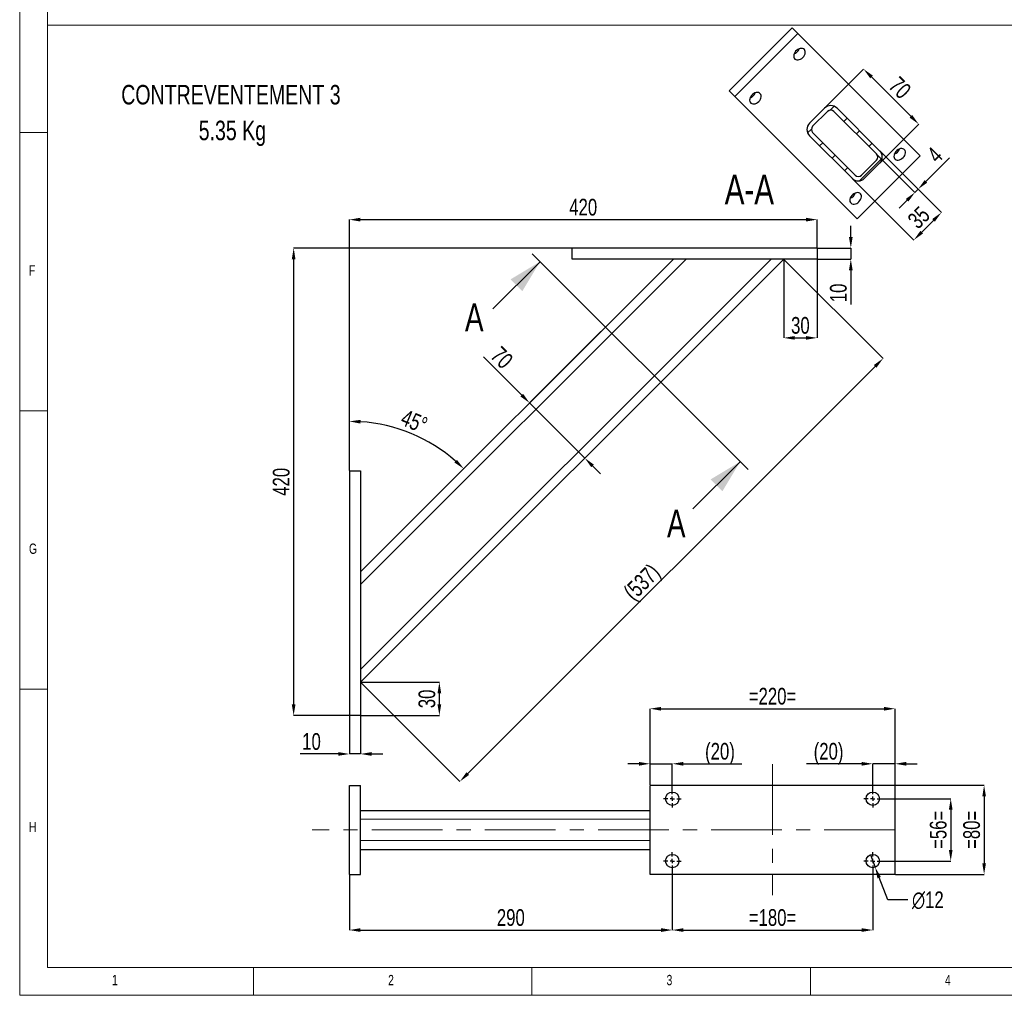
# Model space of a CAD drawing. Header units: millimetres. Extents: x 5 to 589, y 5 to 415.
# Tile 1 of 6: x 5 to 182, y 5 to 180. Entities that reach past the tile are written whole.
import ezdxf

# ---------------------------------------------------------------- set-up
doc = ezdxf.new("R2010")
doc.units = ezdxf.units.MM
doc.header["$PDSIZE"] = -1
doc.linetypes.add('CENTERX2', pattern=[20.32, 12.7, -2.54, 2.54, -2.54])
for name, color, linetype in [('COTES', 1, 'Continuous'), ('NOTES', 6, 'Continuous'), ('TRAIT-FINS', 9, 'Continuous'), ('TRAIT-MIXTES', 3, 'CENTERX2')]:
    doc.layers.add(name, color=color, linetype=linetype)
doc.layers.add('TRAIT-FORT', color=4, linetype='Continuous', lineweight=25)
doc.styles.add('SLDTEXTSTYLE0', font='TXT', dxfattribs={"width": 0.75})
doc.dimstyles.new('SLDDIMSTYLE0', dxfattribs={"dimtxt": 3, "dimasz": 2, "dimexe": 0, "dimexo": 0.0625, "dimgap": 0.75, "dimtad": 1, "dimlfac": 5, "dimrnd": 1e-09, "dimzin": 12, "dimdsep": 46, "dimtxsty": 'SLDTEXTSTYLE0', "dimsah": 1, "dimcen": 0.09, "dimadec": 0, "dimazin": 3, "dimtfac": 1, "dimtmove": 0, "dimatfit": 0, "dimfxl": 1, "dimfrac": 2, "dimtolj": 1, "dimtzin": 12, "dimarcsym": 0})
doc.dimstyles.new('SLDDIMSTYLE1', dxfattribs={"dimtxt": 3, "dimasz": 2, "dimexe": 0, "dimexo": 0.0625, "dimgap": 0.75, "dimtad": 1, "dimlfac": 5, "dimrnd": 1e-09, "dimzin": 12, "dimdsep": 46, "dimtxsty": 'SLDTEXTSTYLE0', "dimsah": 1, "dimcen": 0.09, "dimadec": 0, "dimazin": 3, "dimtfac": 1, "dimtofl": 0, "dimtmove": 0, "dimatfit": 3, "dimfxl": 1, "dimfrac": 2, "dimtolj": 1, "dimtzin": 12, "dimarcsym": 0})
doc.dimstyles.new('SLDDIMSTYLE2', dxfattribs={"dimtxt": 3, "dimasz": 2, "dimexe": 0, "dimexo": 0.0625, "dimgap": 0.75, "dimtad": 1, "dimdec": 0, "dimlfac": 5, "dimrnd": 1e-09, "dimzin": 12, "dimdsep": 46, "dimtxsty": 'SLDTEXTSTYLE0', "dimsah": 1, "dimcen": 0.09, "dimadec": 0, "dimazin": 3, "dimtfac": 1, "dimtdec": 0, "dimtofl": 0, "dimtmove": 0, "dimatfit": 3, "dimfxl": 1, "dimfrac": 2, "dimtolj": 1, "dimtzin": 12, "dimarcsym": 0})
doc.dimstyles.new('SLDDIMSTYLE3', dxfattribs={"dimtxt": 3, "dimasz": 2, "dimexe": 0, "dimexo": 0.0625, "dimgap": 0.75, "dimtad": 1, "dimdec": 0, "dimlfac": 5, "dimrnd": 1e-09, "dimzin": 12, "dimdsep": 46, "dimtxsty": 'SLDTEXTSTYLE0', "dimsah": 1, "dimcen": 0.09, "dimadec": 0, "dimazin": 3, "dimtfac": 1, "dimtdec": 0, "dimtmove": 0, "dimatfit": 0, "dimfxl": 1, "dimfrac": 2, "dimtolj": 1, "dimtzin": 12, "dimarcsym": 0})
doc.dimstyles.new('SLDDIMSTYLE5', dxfattribs={"dimtxt": 3, "dimasz": 2, "dimexe": 0, "dimexo": 0.0625, "dimgap": 0.75, "dimtad": 0, "dimtih": 1, "dimtoh": 1, "dimlfac": 5, "dimrnd": 1e-09, "dimzin": 12, "dimdsep": 46, "dimtxsty": 'SLDTEXTSTYLE0', "dimblk1": 'NONE', "dimsah": 1, "dimcen": 0, "dimadec": 0, "dimazin": 3, "dimtfac": 1, "dimtmove": 0, "dimatfit": 3, "dimldrblk": 'NONE', "dimfxl": 1, "dimfrac": 2, "dimtolj": 1, "dimtzin": 12, "dimarcsym": 0})
doc.dimstyles.new('SLDDIMSTYLE7', dxfattribs={"dimtxt": 3, "dimasz": 2, "dimexe": 0, "dimexo": 0.0625, "dimgap": 0.75, "dimtad": 1, "dimdec": 4, "dimlfac": 5, "dimzin": 12, "dimdsep": 46, "dimtxsty": 'SLDTEXTSTYLE0', "dimsah": 1, "dimcen": 0.09, "dimazin": 3, "dimtfac": 1, "dimtofl": 0, "dimtmove": 0, "dimatfit": 3, "dimfxl": 1, "dimfrac": 2, "dimtolj": 1, "dimtzin": 12, "dimarcsym": 0})

# ---------------------------------------------------------------- blocks, each defined once
blk = doc.blocks.new('_D_56')
at = {"layer": 'COTES', "color": 0, "lineweight": -2, "transparency": 16777216}
for p, q in [((64.2, 55.2), (64.2, 48.36)), ((66.2, 55.2), (66.2, 48.36)), ((62.2, 48.36), (55.34, 48.36)), ((66.2, 48.36), (64.2, 48.36)), ((68.2, 48.36), (70.2, 48.36))]:
    blk.add_line(p, q, dxfattribs=at)
at = {"layer": 'COTES', "color": 0, "transparency": 16777216}
for points in [[(62.2, 48.7), (62.2, 48.03), (64.2, 48.36)], [(68.2, 48.7), (68.2, 48.03), (66.2, 48.36)]]:
    blk.add_solid(points, dxfattribs=at)
at = {"layer": 'Defpoints', "color": 0, "transparency": 16777216}
for p in [(64.2, 55.26), (66.2, 55.26), (66.2, 48.36)]:
    blk.add_point(p, dxfattribs=at)
at = {"layer": 'COTES', "color": 0, "transparency": 16777216, "insert": (57.41, 52.11), "char_height": 3, "attachment_point": 2, "style": 'SLDTEXTSTYLE0'}
blk.add_mtext('\\A1;10', dxfattribs=at)
blk = doc.blocks.new('_D_57')
at = {"layer": 'COTES', "color": 0, "lineweight": -2, "transparency": 16777216}
for p, q in [((154.26, 141.26), (154.26, 143.26)), ((148.26, 139.26), (154.26, 139.26)), ((154.26, 139.26), (154.26, 137.26)), ((148.26, 137.26), (154.26, 137.26)), ((154.26, 135.26), (154.26, 129.13))]:
    blk.add_line(p, q, dxfattribs=at)
at = {"layer": 'COTES', "color": 0, "transparency": 16777216}
for points in [[(153.92, 141.26), (154.59, 141.26), (154.26, 139.26)], [(153.92, 135.26), (154.59, 135.26), (154.26, 137.26)]]:
    blk.add_solid(points, dxfattribs=at)
at = {"layer": 'Defpoints', "color": 0, "transparency": 16777216}
for p in [(148.2, 139.26), (148.2, 137.26), (154.26, 137.26)]:
    blk.add_point(p, dxfattribs=at)
at = {"layer": 'COTES', "color": 0, "transparency": 16777216, "insert": (150.51, 131.2), "char_height": 3, "attachment_point": 2, "rotation": 90, "style": 'SLDTEXTSTYLE0'}
blk.add_mtext('\\A1;10', dxfattribs=at)
blk = doc.blocks.new('_D_58')
at = {"layer": 'COTES', "color": 0, "lineweight": -2, "transparency": 16777216}
for p, q in [((64.2, 99.32), (64.2, 144.36)), ((66.2, 144.36), (146.2, 144.36)), ((148.2, 139.32), (148.2, 144.36))]:
    blk.add_line(p, q, dxfattribs=at)
at = {"layer": 'COTES', "color": 0, "transparency": 16777216}
for points in [[(66.2, 144.7), (66.2, 144.03), (64.2, 144.36)], [(146.2, 144.7), (146.2, 144.03), (148.2, 144.36)]]:
    blk.add_solid(points, dxfattribs=at)
at = {"layer": 'Defpoints', "color": 0, "transparency": 16777216}
for p in [(148.2, 144.36), (148.2, 139.26), (64.2, 99.26)]:
    blk.add_point(p, dxfattribs=at)
at = {"layer": 'COTES', "color": 0, "transparency": 16777216, "insert": (106.2, 148.11), "char_height": 3, "attachment_point": 2, "style": 'SLDTEXTSTYLE0'}
blk.add_mtext('\\A1;420', dxfattribs=at)
blk = doc.blocks.new('_D_59')
at = {"layer": 'COTES', "color": 0, "lineweight": -2, "transparency": 16777216}
for p, q in [((104.14, 139.26), (54.2, 139.26)), ((54.2, 137.26), (54.2, 57.26)), ((64.14, 55.26), (54.2, 55.26))]:
    blk.add_line(p, q, dxfattribs=at)
at = {"layer": 'COTES', "color": 0, "transparency": 16777216}
for points in [[(53.87, 137.26), (54.53, 137.26), (54.2, 139.26)], [(53.87, 57.26), (54.53, 57.26), (54.2, 55.26)]]:
    blk.add_solid(points, dxfattribs=at)
at = {"layer": 'Defpoints', "color": 0, "transparency": 16777216}
for p in [(104.2, 139.26), (54.2, 55.26), (64.2, 55.26)]:
    blk.add_point(p, dxfattribs=at)
at = {"layer": 'COTES', "color": 0, "transparency": 16777216, "insert": (50.45, 97.26), "char_height": 3, "attachment_point": 2, "rotation": 90, "style": 'SLDTEXTSTYLE0'}
blk.add_mtext('\\A1;420', dxfattribs=at)
blk = doc.blocks.new('_D_60')
at = {"layer": 'COTES', "color": 0, "lineweight": -2, "transparency": 16777216}
for p, q in [((142.24, 137.21), (160.04, 119.41)), ((85.46, 44.83), (158.63, 118)), ((66.24, 61.21), (84.04, 43.41))]:
    blk.add_line(p, q, dxfattribs=at)
at = {"layer": 'COTES', "color": 0, "transparency": 16777216}
for points in [[(158.39, 118.24), (158.87, 117.76), (160.04, 119.41)], [(85.22, 45.06), (85.69, 44.59), (84.04, 43.41)]]:
    blk.add_solid(points, dxfattribs=at)
at = {"layer": 'Defpoints', "color": 0, "transparency": 16777216}
for p in [(142.2, 137.26), (160.04, 119.41), (66.2, 61.26)]:
    blk.add_point(p, dxfattribs=at)
at = {"layer": 'COTES', "color": 0, "transparency": 16777216, "insert": (115.65, 80.32), "char_height": 3, "attachment_point": 2, "rotation": 45, "style": 'SLDTEXTSTYLE0'}
blk.add_mtext('\\A1;(537)', dxfattribs=at)
blk = doc.blocks.new('_D_61')
at = {"layer": 'COTES', "color": 0, "lineweight": -2, "transparency": 16777216}
for p, q in [((142.2, 137.2), (142.2, 123.12)), ((148.2, 137.2), (148.2, 123.12)), ((144.2, 123.12), (146.2, 123.12))]:
    blk.add_line(p, q, dxfattribs=at)
at = {"layer": 'COTES', "color": 0, "transparency": 16777216}
for points in [[(144.2, 123.45), (144.2, 122.79), (142.2, 123.12)], [(146.2, 123.45), (146.2, 122.79), (148.2, 123.12)]]:
    blk.add_solid(points, dxfattribs=at)
at = {"layer": 'Defpoints', "color": 0, "transparency": 16777216}
for p in [(142.2, 137.26), (148.2, 137.26), (148.2, 123.12)]:
    blk.add_point(p, dxfattribs=at)
at = {"layer": 'COTES', "color": 0, "transparency": 16777216, "insert": (145.2, 126.87), "char_height": 3, "attachment_point": 2, "style": 'SLDTEXTSTYLE0'}
blk.add_mtext('\\A1;30', dxfattribs=at)
blk = doc.blocks.new('_D_62')
at = {"layer": 'COTES', "color": 0, "lineweight": -2, "transparency": 16777216}
for p, q in [((66.26, 61.26), (80.37, 61.26)), ((80.37, 57.26), (80.37, 59.26)), ((66.26, 55.26), (80.37, 55.26))]:
    blk.add_line(p, q, dxfattribs=at)
at = {"layer": 'COTES', "color": 0, "transparency": 16777216}
for points in [[(80.03, 59.26), (80.7, 59.26), (80.37, 61.26)], [(80.03, 57.26), (80.7, 57.26), (80.37, 55.26)]]:
    blk.add_solid(points, dxfattribs=at)
at = {"layer": 'Defpoints', "color": 0, "transparency": 16777216}
for p in [(66.2, 61.26), (80.37, 61.26), (66.2, 55.26)]:
    blk.add_point(p, dxfattribs=at)
at = {"layer": 'COTES', "color": 0, "transparency": 16777216, "insert": (76.62, 58.26), "char_height": 3, "attachment_point": 2, "rotation": 90, "style": 'SLDTEXTSTYLE0'}
blk.add_mtext('\\A1;30', dxfattribs=at)
blk = doc.blocks.new('_D_63')
at = {"layer": 'COTES', "color": 0, "lineweight": -2, "transparency": 16777216}
for p, q in [((122.36, 137.21), (96.57, 111.43)), ((142.16, 137.21), (106.47, 101.53)), ((95.15, 112.84), (88.29, 119.7)), ((106.47, 101.53), (96.57, 111.43)), ((107.88, 100.11), (109.3, 98.7))]:
    blk.add_line(p, q, dxfattribs=at)
at = {"layer": 'COTES', "color": 0, "transparency": 16777216}
for points in [[(95.39, 113.08), (94.92, 112.6), (96.57, 111.43)], [(108.12, 100.35), (107.65, 99.88), (106.47, 101.53)]]:
    blk.add_solid(points, dxfattribs=at)
at = {"layer": 'Defpoints', "color": 0, "transparency": 16777216}
for p in [(122.4, 137.26), (142.2, 137.26), (96.57, 111.43)]:
    blk.add_point(p, dxfattribs=at)
at = {"layer": 'COTES', "color": 0, "transparency": 16777216, "insert": (92.66, 120.63), "char_height": 3, "attachment_point": 2, "rotation": 315, "style": 'SLDTEXTSTYLE0'}
blk.add_mtext('\\A1;70', dxfattribs=at)
blk = doc.blocks.new('_D_64')
at = {"layer": 'COTES', "color": 0, "lineweight": -2, "transparency": 16777216}
blk.add_line((64.2, 99.32), (64.2, 108.12), dxfattribs=at)
blk.add_arc((64.2, 79.06), 29.07, 48.9432, 86.0568, dxfattribs=at)
at = {"layer": 'COTES', "color": 0, "transparency": 16777216}
for points in [[(66.19, 107.72), (66.21, 108.39), (64.2, 108.12)], [(83.52, 101.22), (83.06, 100.73), (84.75, 99.61)]]:
    blk.add_solid(points, dxfattribs=at)
at = {"layer": 'Defpoints', "color": 0, "transparency": 16777216}
for p in [(122.4, 137.26), (78.73, 104.23), (64.2, 99.26), (66.2, 81.06), (64.2, 55.26)]:
    blk.add_point(p, dxfattribs=at)
at = {"layer": 'COTES', "color": 0, "transparency": 16777216, "insert": (74.33, 110.38), "char_height": 3, "attachment_point": 1, "rotation": 337.5, "style": 'SLDTEXTSTYLE0'}
blk.add_mtext('\\A1;45°', dxfattribs=at)
blk = doc.blocks.new('_D_74')
at = {"layer": 'COTES', "color": 0, "lineweight": -2, "transparency": 16777216}
for p, q in [((64.2, 26.66), (64.2, 16.73)), ((122.2, 27.46), (122.2, 16.73)), ((66.2, 16.73), (120.2, 16.73))]:
    blk.add_line(p, q, dxfattribs=at)
at = {"layer": 'COTES', "color": 0, "transparency": 16777216}
for points in [[(66.2, 17.06), (66.2, 16.39), (64.2, 16.73)], [(120.2, 17.06), (120.2, 16.39), (122.2, 16.73)]]:
    blk.add_solid(points, dxfattribs=at)
at = {"layer": 'Defpoints', "color": 0, "transparency": 16777216}
for p in [(64.2, 26.73), (122.2, 27.53), (122.2, 16.73)]:
    blk.add_point(p, dxfattribs=at)
at = {"layer": 'COTES', "color": 0, "transparency": 16777216, "insert": (93.2, 20.48), "char_height": 3, "attachment_point": 2, "style": 'SLDTEXTSTYLE0'}
blk.add_mtext('\\A1;290', dxfattribs=at)
blk = doc.blocks.new('_D_75')
at = {"layer": 'COTES', "color": 0, "lineweight": -2, "transparency": 16777216}
for p, q in [((122.2, 27.46), (122.2, 16.73)), ((158.2, 27.46), (158.2, 16.73)), ((124.2, 16.73), (156.2, 16.73))]:
    blk.add_line(p, q, dxfattribs=at)
at = {"layer": 'COTES', "color": 0, "transparency": 16777216}
for points in [[(124.2, 17.06), (124.2, 16.39), (122.2, 16.73)], [(156.2, 17.06), (156.2, 16.39), (158.2, 16.73)]]:
    blk.add_solid(points, dxfattribs=at)
at = {"layer": 'Defpoints', "color": 0, "transparency": 16777216}
for p in [(122.2, 27.53), (158.2, 27.53), (158.2, 16.73)]:
    blk.add_point(p, dxfattribs=at)
at = {"layer": 'COTES', "color": 0, "transparency": 16777216, "insert": (140.2, 20.48), "char_height": 3, "attachment_point": 2, "style": 'SLDTEXTSTYLE0'}
blk.add_mtext('\\A1;=180=', dxfattribs=at)
blk = doc.blocks.new('_D_76')
at = {"layer": 'COTES', "color": 0, "lineweight": -2, "transparency": 16777216}
for p, q in [((118.2, 42.79), (118.2, 56.49)), ((120.2, 56.49), (160.2, 56.49)), ((162.2, 42.79), (162.2, 56.49))]:
    blk.add_line(p, q, dxfattribs=at)
at = {"layer": 'COTES', "color": 0, "transparency": 16777216}
for points in [[(120.2, 56.82), (120.2, 56.15), (118.2, 56.49)], [(160.2, 56.82), (160.2, 56.15), (162.2, 56.49)]]:
    blk.add_solid(points, dxfattribs=at)
at = {"layer": 'Defpoints', "color": 0, "transparency": 16777216}
for p in [(162.2, 56.49), (118.2, 42.73), (162.2, 42.73)]:
    blk.add_point(p, dxfattribs=at)
at = {"layer": 'COTES', "color": 0, "transparency": 16777216, "insert": (140.2, 60.24), "char_height": 3, "attachment_point": 2, "style": 'SLDTEXTSTYLE0'}
blk.add_mtext('\\A1;=220=', dxfattribs=at)
blk = doc.blocks.new('_D_77')
at = {"layer": 'COTES', "color": 0, "lineweight": -2, "transparency": 16777216}
for p, q in [((159.86, 40.33), (172.2, 40.33)), ((172.2, 38.33), (172.2, 31.13)), ((159.86, 29.13), (172.2, 29.13))]:
    blk.add_line(p, q, dxfattribs=at)
at = {"layer": 'COTES', "color": 0, "transparency": 16777216}
for points in [[(171.87, 38.33), (172.53, 38.33), (172.2, 40.33)], [(171.87, 31.13), (172.53, 31.13), (172.2, 29.13)]]:
    blk.add_solid(points, dxfattribs=at)
at = {"layer": 'Defpoints', "color": 0, "transparency": 16777216}
for p in [(159.8, 40.33), (159.8, 29.13), (172.2, 29.13)]:
    blk.add_point(p, dxfattribs=at)
at = {"layer": 'COTES', "color": 0, "transparency": 16777216, "insert": (168.45, 34.73), "char_height": 3, "attachment_point": 2, "rotation": 90, "style": 'SLDTEXTSTYLE0'}
blk.add_mtext('\\A1;=56=', dxfattribs=at)
blk = doc.blocks.new('_D_78')
at = {"layer": 'COTES', "color": 0, "lineweight": -2, "transparency": 16777216}
for p, q in [((162.26, 42.73), (178.2, 42.73)), ((178.2, 40.73), (178.2, 28.73)), ((162.26, 26.73), (178.2, 26.73))]:
    blk.add_line(p, q, dxfattribs=at)
at = {"layer": 'COTES', "color": 0, "transparency": 16777216}
for points in [[(177.87, 40.73), (178.53, 40.73), (178.2, 42.73)], [(177.87, 28.73), (178.53, 28.73), (178.2, 26.73)]]:
    blk.add_solid(points, dxfattribs=at)
at = {"layer": 'Defpoints', "color": 0, "transparency": 16777216}
for p in [(162.2, 42.73), (162.2, 26.73), (178.2, 26.73)]:
    blk.add_point(p, dxfattribs=at)
at = {"layer": 'COTES', "color": 0, "transparency": 16777216, "insert": (174.45, 34.73), "char_height": 3, "attachment_point": 2, "rotation": 90, "style": 'SLDTEXTSTYLE0'}
blk.add_mtext('\\A1;=80=', dxfattribs=at)
blk = doc.blocks.new('_D_79')
at = {"layer": 'COTES', "color": 0, "lineweight": -2, "transparency": 16777216}
for p, q in [((157.77, 30.25), (158.63, 28.01)), ((160.88, 22.16), (159.35, 26.14)), ((164.51, 22.16), (160.88, 22.16))]:
    blk.add_line(p, q, dxfattribs=at)
at = {"layer": 'COTES', "color": 0, "transparency": 16777216}
blk.add_solid([(159.66, 26.26), (159.04, 26.02), (158.63, 28.01)], dxfattribs=at)
at = {"layer": 'Defpoints', "color": 0, "transparency": 16777216}
for p in [(157.77, 30.25), (158.63, 28.01)]:
    blk.add_point(p, dxfattribs=at)
at = {"layer": 'COTES', "color": 0, "transparency": 16777216, "insert": (165.26, 23.66), "char_height": 3, "attachment_point": 1, "style": 'SLDTEXTSTYLE0'}
blk.add_mtext('\\A1;∅12', dxfattribs=at)
blk = doc.blocks.new('_None')
blk = doc.blocks.new('_D_80')
at = {"layer": 'COTES', "color": 0, "lineweight": -2, "transparency": 16777216}
for p, q in [((156.2, 46.6), (146.32, 46.6)), ((158.2, 41.99), (158.2, 46.6)), ((162.2, 46.6), (158.2, 46.6)), ((162.2, 42.79), (162.2, 46.6)), ((164.2, 46.6), (166.2, 46.6))]:
    blk.add_line(p, q, dxfattribs=at)
at = {"layer": 'COTES', "color": 0, "transparency": 16777216}
for points in [[(156.2, 46.93), (156.2, 46.26), (158.2, 46.6)], [(164.2, 46.93), (164.2, 46.26), (162.2, 46.6)]]:
    blk.add_solid(points, dxfattribs=at)
at = {"layer": 'Defpoints', "color": 0, "transparency": 16777216}
for p in [(162.2, 46.6), (162.2, 42.73), (158.2, 41.93)]:
    blk.add_point(p, dxfattribs=at)
at = {"layer": 'COTES', "color": 0, "transparency": 16777216, "insert": (150.26, 50.35), "char_height": 3, "attachment_point": 2, "style": 'SLDTEXTSTYLE0'}
blk.add_mtext('\\A1;(20)', dxfattribs=at)
blk = doc.blocks.new('_D_81')
at = {"layer": 'COTES', "color": 0, "lineweight": -2, "transparency": 16777216}
for p, q in [((116.2, 46.6), (114.2, 46.6)), ((118.2, 42.79), (118.2, 46.6)), ((118.2, 46.6), (122.2, 46.6)), ((122.2, 41.99), (122.2, 46.6)), ((124.2, 46.6), (134.7, 46.6))]:
    blk.add_line(p, q, dxfattribs=at)
at = {"layer": 'COTES', "color": 0, "transparency": 16777216}
for points in [[(116.2, 46.93), (116.2, 46.26), (118.2, 46.6)], [(124.2, 46.93), (124.2, 46.26), (122.2, 46.6)]]:
    blk.add_solid(points, dxfattribs=at)
at = {"layer": 'Defpoints', "color": 0, "transparency": 16777216}
for p in [(118.2, 46.6), (118.2, 42.73), (122.2, 41.93)]:
    blk.add_point(p, dxfattribs=at)
at = {"layer": 'COTES', "color": 0, "transparency": 16777216, "insert": (130.76, 50.35), "char_height": 3, "attachment_point": 2, "style": 'SLDTEXTSTYLE0'}
blk.add_mtext('\\A1;(20)', dxfattribs=at)
blk = doc.blocks.new('SW_CENTERMARKSYMBOL_20')
at = {"layer": 'TRAIT-MIXTES', "color": 0}
for p, q in [((-0.8, 0), (-1.6, 0)), ((0, 0), (-0.4, 0)), ((0, 0.8), (0, 1.6)), ((0, 0), (0, 0.4)), ((0, 0), (0, -0.4)), ((0, 0), (0.4, 0)), ((0.8, 0), (1.6, 0)), ((0, -0.8), (0, -1.6))]:
    blk.add_line(p, q, dxfattribs=at)
blk = doc.blocks.new('SW_CENTERMARKSYMBOL_21')
at = {"layer": 'TRAIT-MIXTES', "color": 0}
for p, q in [((-0.8, 0), (-1.6, 0)), ((0, 0), (-0.4, 0)), ((0, 0.8), (0, 1.6)), ((0, 0), (0, 0.4)), ((0, 0), (0, -0.4)), ((0, 0), (0.4, 0)), ((0.8, 0), (1.6, 0)), ((0, -0.8), (0, -1.6))]:
    blk.add_line(p, q, dxfattribs=at)
blk = doc.blocks.new('SW_CENTERMARKSYMBOL_22')
at = {"layer": 'TRAIT-MIXTES', "color": 0}
for p, q in [((-0.8, 0), (-1.6, 0)), ((0, 0), (-0.4, 0)), ((0, 0.8), (0, 1.6)), ((0, 0), (0, 0.4)), ((0, 0), (0, -0.4)), ((0, 0), (0.4, 0)), ((0.8, 0), (1.6, 0)), ((0, -0.8), (0, -1.6))]:
    blk.add_line(p, q, dxfattribs=at)
blk = doc.blocks.new('SW_CENTERMARKSYMBOL_23')
at = {"layer": 'TRAIT-MIXTES', "color": 0}
for p, q in [((-0.8, 0), (-1.6, 0)), ((0, 0), (-0.4, 0)), ((0, 0.8), (0, 1.6)), ((0, 0), (0, 0.4)), ((0, 0), (0, -0.4)), ((0, 0), (0.4, 0)), ((0.8, 0), (1.6, 0)), ((0, -0.8), (0, -1.6))]:
    blk.add_line(p, q, dxfattribs=at)
blk = doc.blocks.new('_D_82')
at = {"layer": 'COTES', "color": 0, "lineweight": -2, "transparency": 16777216}
for p, q in [((159.47, 156.7), (170.53, 145.65)), ((154.52, 151.75), (165.58, 140.7)), ((169.11, 144.23), (166.99, 142.11))]:
    blk.add_line(p, q, dxfattribs=at)
at = {"layer": 'COTES', "color": 0, "transparency": 16777216}
for points in [[(168.88, 144.47), (169.35, 144), (170.53, 145.65)], [(166.75, 142.35), (167.23, 141.88), (165.58, 140.7)]]:
    blk.add_solid(points, dxfattribs=at)
at = {"layer": 'Defpoints', "color": 0, "transparency": 16777216}
for p in [(159.43, 156.75), (154.48, 151.8), (165.58, 140.7)]:
    blk.add_point(p, dxfattribs=at)
at = {"layer": 'COTES', "color": 0, "transparency": 16777216, "insert": (165.4, 145.82), "char_height": 3, "attachment_point": 2, "rotation": 45, "style": 'SLDTEXTSTYLE0'}
blk.add_mtext('\\A1;35', dxfattribs=at)
blk = doc.blocks.new('_D_83')
at = {"layer": 'COTES', "color": 0, "lineweight": -2, "transparency": 16777216}
for p, q in [((158.9, 156.14), (165.78, 149.26)), ((159.47, 156.7), (166.34, 149.83)), ((167.76, 151.24), (171.98, 155.47)), ((165.78, 149.26), (166.34, 149.83)), ((164.36, 147.85), (162.95, 146.43))]:
    blk.add_line(p, q, dxfattribs=at)
at = {"layer": 'COTES', "color": 0, "transparency": 16777216}
for points in [[(167.52, 151.48), (167.99, 151.01), (166.34, 149.83)], [(164.13, 148.08), (164.6, 147.61), (165.78, 149.26)]]:
    blk.add_solid(points, dxfattribs=at)
at = {"layer": 'Defpoints', "color": 0, "transparency": 16777216}
for p in [(158.86, 156.18), (159.43, 156.75), (166.34, 149.83)]:
    blk.add_point(p, dxfattribs=at)
at = {"layer": 'COTES', "color": 0, "transparency": 16777216, "insert": (168.27, 157.06), "char_height": 3, "attachment_point": 2, "rotation": 45, "style": 'SLDTEXTSTYLE0'}
blk.add_mtext('\\A1;4', dxfattribs=at)
blk = doc.blocks.new('_D_84')
at = {"layer": 'COTES', "color": 0, "lineweight": -2, "transparency": 16777216}
for p, q in [((149.57, 164.43), (156.56, 171.41)), ((165.04, 162.93), (157.97, 170)), ((159.47, 154.53), (166.46, 161.51))]:
    blk.add_line(p, q, dxfattribs=at)
at = {"layer": 'COTES', "color": 0, "transparency": 16777216}
for points in [[(158.21, 170.24), (157.74, 169.76), (156.56, 171.41)], [(165.28, 163.16), (164.81, 162.69), (166.46, 161.51)]]:
    blk.add_solid(points, dxfattribs=at)
at = {"layer": 'Defpoints', "color": 0, "transparency": 16777216}
for p in [(156.56, 171.41), (149.53, 164.38), (159.43, 154.48)]:
    blk.add_point(p, dxfattribs=at)
at = {"layer": 'COTES', "color": 0, "transparency": 16777216, "insert": (164.16, 169.12), "char_height": 3, "attachment_point": 2, "rotation": 315, "style": 'SLDTEXTSTYLE0'}
blk.add_mtext('\\A1;70', dxfattribs=at)

msp = doc.modelspace()

# ---------------------------------------------------------------- hatches: boundary and pattern name
at = {"layer": 'TRAIT-FINS'}
h = msp.add_hatch(dxfattribs=at)
h.set_pattern_fill('ANSI31', color=256, angle=3e-322, style=0)
edge = h.paths.add_edge_path(flags=0)
edge.add_arc((158.294082, 155.61551), 1.6, 315, 405)
edge.add_line((159.425453, 156.746881), (151.7887, 164.383634))
edge.add_arc((150.657329, 163.252263), 1.6, 45, 135)
edge.add_line((149.525958, 164.383634), (146.838952, 161.696628))
edge.add_arc((147.970323, 160.565257), 1.6, 135, 225)
edge.add_line((146.838952, 159.433886), (154.475705, 151.797133))
edge.add_arc((155.607076, 152.928504), 1.6, 225, 315)
edge.add_line((156.738447, 151.797133), (159.425453, 154.484139))
edge = h.paths.add_edge_path(flags=0)
edge.add_arc((150.657329, 163.252263), 0.8, 45, 135, ccw=False)
edge.add_line((151.223014, 163.817948), (158.859767, 156.181195))
edge.add_arc((158.294082, 155.61551), 0.8, -45, 45, ccw=False)
edge.add_line((158.859767, 155.049824), (156.172762, 152.362819))
edge.add_arc((155.607076, 152.928504), 0.8, 225, 315, ccw=False)
edge.add_line((155.041391, 152.362819), (147.404637, 159.999572))
edge.add_arc((147.970323, 160.565257), 0.8, 135, 225, ccw=False)
edge.add_line((147.404637, 161.130943), (150.091643, 163.817948))

# ---------------------------------------------------------------- linework, layer by layer
at = {"lineweight": 18}
for p, q in [((5, 415), (5, 5)), ((10, 410), (10, 179.291377)), ((10, 410), (10, 10)), ((10, 10), (10, 179.291377)), ((10, 179.291377), (332.982036, 179.291377)), ((10, 179.291377), (332.982036, 179.291377)), ((10, 160), (5, 160)), ((5, 110), (10, 110)), ((10, 60), (5, 60)), ((10, 10), (332.982036, 10)), ((10, 10), (584, 10)), ((47, 5), (47, 10)), ((97, 10), (97, 5)), ((147, 5), (147, 10)), ((5, 5), (589, 5))]:
    msp.add_line(p, q, dxfattribs=at)
at = {"lineweight": 35}
for p, q in [((97.030675, 138.226332), (135.795438, 99.46157)), ((89.959608, 128.326837), (98.444889, 136.812118)), ((125.895943, 92.390502), (134.381224, 100.875783))]:
    msp.add_line(p, q, dxfattribs=at)
for points in [[(98.444889, 136.812118), (93.141588, 133.630138), (95.262908, 131.508818)], [(134.381224, 100.875783), (129.077923, 97.693803), (131.199243, 95.572483)]]:
    msp.add_solid(points, dxfattribs=at)
at = {"layer": 'TRAIT-FINS', "lineweight": 18}
for p, q in [((66.199642, 78.794576), (124.663394, 137.258328)), ((66.199642, 63.52107), (139.9369, 137.258328)), ((66.199642, 36.625694), (118.199642, 36.625694)), ((66.199642, 32.825694), (118.199642, 32.825694))]:
    msp.add_line(p, q, dxfattribs=at)
at = {"layer": 'TRAIT-FORT', "lineweight": 25}
for p, q in [((143.738804, 178.79749), (132.425096, 167.483782)), ((144.738804, 177.79749), (143.738804, 178.79749)), ((144.738804, 177.79749), (133.425096, 166.483782)), ((166.738804, 155.79749), (144.738804, 177.79749)), ((133.425096, 166.483782), (132.425096, 167.483782)), ((155.425096, 144.483782), (133.425096, 166.483782)), ((149.525958, 164.383634), (146.838952, 161.696628)), ((150.091643, 163.817948), (147.404637, 161.130943)), ((158.859767, 156.181195), (151.223014, 163.817948)), ((159.425453, 156.746881), (151.7887, 164.383634)), ((146.838952, 159.433886), (154.475705, 151.797133)), ((147.404637, 159.999572), (155.041391, 152.362819)), ((166.738804, 155.79749), (155.425096, 144.483782)), ((156.172762, 152.362819), (158.859767, 155.049824)), ((156.738447, 151.797133), (159.425453, 154.484139)), ((148.199642, 139.258328), (104.199642, 139.258328)), ((104.199642, 137.258328), (104.199642, 139.258328)), ((148.199642, 139.258328), (148.199642, 137.258328)), ((66.199642, 81.057318), (122.400652, 137.258328)), ((66.199642, 61.258328), (142.199642, 137.258328)), ((148.199642, 137.258328), (104.199642, 137.258328)), ((64.199642, 99.258328), (66.199642, 99.258328)), ((64.199642, 99.258328), (64.199642, 55.258328)), ((66.199642, 99.258328), (66.199642, 55.258328)), ((66.199642, 55.258328), (64.199642, 55.258328)), ((64.199642, 42.725694), (66.199642, 42.725694)), ((64.199642, 26.725694), (64.199642, 42.725694)), ((66.199642, 26.725694), (66.199642, 42.725694)), ((118.199642, 26.725694), (118.199642, 42.725694)), ((162.199642, 42.725694), (118.199642, 42.725694)), ((162.199642, 26.725694), (162.199642, 42.725694)), ((66.199642, 38.225694), (118.199642, 38.225694)), ((66.199642, 31.225694), (118.199642, 31.225694)), ((64.199642, 26.725694), (66.199642, 26.725694)), ((162.199642, 26.725694), (118.199642, 26.725694))]:
    msp.add_line(p, q, dxfattribs=at)
at = {"layer": 'TRAIT-FORT', "lineweight": 25, "flags": 128}
for points in [[(145.641748, 173.500434), (145.810129, 173.69687), (145.942581, 173.912176), (146.032911, 174.136286), (146.076896, 174.358718), (146.072478, 174.569074), (146.019864, 174.757516), (145.921515, 174.915234), (145.782029, 175.034853), (145.607928, 175.11078), (145.407353, 175.139464), (145.189683, 175.119564), (144.965095, 175.05201), (144.744092, 174.939962), (144.537007, 174.788659), (144.353523, 174.605175), (144.20222, 174.39809), (144.090172, 174.177086), (144.022618, 173.952499), (144.002718, 173.734829), (144.031402, 173.534254), (144.107329, 173.360153), (144.226947, 173.220667), (144.384666, 173.122318), (144.573108, 173.069704), (144.783464, 173.065286), (145.005896, 173.109271), (145.230005, 173.199601), (145.445312, 173.332053), (145.641748, 173.500434)], [(137.722152, 165.580838), (137.890533, 165.777274), (138.022985, 165.992581), (138.113315, 166.21669), (138.1573, 166.439122), (138.152882, 166.649478), (138.100268, 166.83792), (138.001919, 166.995638), (137.862433, 167.115257), (137.688332, 167.191184), (137.487757, 167.219868), (137.270087, 167.199968), (137.0455, 167.132414), (136.824496, 167.020366), (136.617411, 166.869063), (136.433927, 166.685579), (136.282624, 166.478494), (136.170576, 166.25749), (136.103022, 166.032903), (136.083122, 165.815233), (136.111806, 165.614658), (136.187733, 165.440557), (136.307352, 165.301071), (136.46507, 165.202722), (136.653512, 165.150108), (136.863868, 165.14569), (137.0863, 165.189675), (137.310409, 165.280005), (137.525716, 165.412457), (137.722152, 165.580838)], [(163.641748, 155.500434), (163.810129, 155.69687), (163.942581, 155.912176), (164.032911, 156.136286), (164.076896, 156.358718), (164.072478, 156.569074), (164.019864, 156.757516), (163.921515, 156.915234), (163.782029, 157.034853), (163.607928, 157.11078), (163.407353, 157.139464), (163.189683, 157.119564), (162.965095, 157.05201), (162.744092, 156.939962), (162.537007, 156.788659), (162.353523, 156.605175), (162.20222, 156.39809), (162.090172, 156.177086), (162.022618, 155.952499), (162.002718, 155.734829), (162.031402, 155.534254), (162.107329, 155.360153), (162.226947, 155.220667), (162.384666, 155.122318), (162.573108, 155.069704), (162.783464, 155.065286), (163.005896, 155.109271), (163.230005, 155.199601), (163.445312, 155.332053), (163.641748, 155.500434)], [(155.722152, 147.580838), (155.890533, 147.777274), (156.022985, 147.992581), (156.113315, 148.21669), (156.1573, 148.439122), (156.152882, 148.649478), (156.100268, 148.83792), (156.001919, 148.995638), (155.862433, 149.115257), (155.688332, 149.191184), (155.487757, 149.219868), (155.270087, 149.199968), (155.0455, 149.132414), (154.824496, 149.020366), (154.617411, 148.869063), (154.433927, 148.685579), (154.282624, 148.478494), (154.170576, 148.25749), (154.103022, 148.032903), (154.083122, 147.815233), (154.111806, 147.614658), (154.187733, 147.440557), (154.307352, 147.301071), (154.46507, 147.202722), (154.653512, 147.150108), (154.863868, 147.14569), (155.0863, 147.189675), (155.310409, 147.280005), (155.525716, 147.412457), (155.722152, 147.580838)]]:
    msp.add_lwpolyline(points, dxfattribs=at)
at = {"layer": 'TRAIT-FORT', "lineweight": 25}
for centre in [(122.199642, 40.325694), (158.199642, 40.325694), (122.199642, 29.125694), (158.199642, 29.125694)]:
    msp.add_circle(centre, 1.2, dxfattribs=at)
for centre, radius, start, end in [((143.510646, 175.631536), 1.601981, 290.53952606, 339.46047394), ((135.59105, 167.71194), 1.601981, 290.53952606, 339.46047394), ((150.657329, 163.252263), 1.6, 45, 135), ((150.657329, 163.252263), 0.8, 45, 135), ((147.970323, 160.565257), 1.6, 135, 225), ((147.970323, 160.565257), 0.8, 135, 225), ((158.294082, 155.61551), 0.8, 315, 45), ((158.294082, 155.61551), 1.6, 315, 45), ((161.510646, 157.631536), 1.601981, 290.53952606, 339.46047394), ((155.607076, 152.928504), 0.8, 225, 315), ((155.607076, 152.928504), 1.6, 225, 315), ((153.59105, 149.71194), 1.601981, 290.53952606, 339.46047394)]:
    msp.add_arc(centre, radius, start, end, dxfattribs=at)
at = {"layer": 'TRAIT-MIXTES', "lineweight": 18}
for p, q in [((140.199642, 46.556906), (140.199642, 26.725694)), ((162.199642, 34.725694), (57.533897, 34.725694)), ((140.199642, 26.725694), (140.199642, 22.974517))]:
    msp.add_line(p, q, dxfattribs=at)

# ---------------------------------------------------------------- block references
at = {"layer": 'TRAIT-MIXTES'}
for name, p in [('SW_CENTERMARKSYMBOL_23', (122.199642, 40.325694)), ('SW_CENTERMARKSYMBOL_21', (158.199642, 40.325694)), ('SW_CENTERMARKSYMBOL_22', (122.199642, 29.125694)), ('SW_CENTERMARKSYMBOL_20', (158.199642, 29.125694))]:
    msp.add_blockref(name, p, dxfattribs=at)

# ---------------------------------------------------------------- texts
at = {"char_height": 5, "attachment_point": 1, "style": 'SLDTEXTSTYLE0'}
for insert in [(84.963892, 129.304103), (121.239507, 92.255849)]:
    msp.add_mtext('A', dxfattribs=dict(at, insert=insert))
at = {"layer": 'NOTES', "style": 'SLDTEXTSTYLE0'}
for s, insert, char_height, attachment_point in [('CONTREVENTEMENT 3', (42.934767, 168.562254), 3.5, 2), ('5.35 Kg', (43.199698, 162.138266), 3.5, 2), ('A-A', (136.037599, 152.431403), 5.2916667, 2), ('F', (6.666667, 136.168016), 1.852083, 1), ('G', (6.666667, 86.168016), 1.852083, 1), ('H', (6.666667, 36.168016), 1.852083, 1), ('1', (21.583341, 8.668016), 1.852083, 1), ('2', (71.166675, 8.668016), 1.852083, 1), ('3', (121.166675, 8.668016), 1.852083, 1), ('4', (171.166675, 8.668016), 1.852083, 1)]:
    msp.add_mtext(s, dxfattribs=dict(at, insert=insert, char_height=char_height, attachment_point=attachment_point))

# ---------------------------------------------------------------- dimensions: what is measured, and where the dimension line sits
at = {"layer": 'COTES'}
for base, p1, p2, angle, dimstyle, picture, middle in [((156.55666, 171.414336), (159.425453, 154.484139), (149.525958, 164.383634), 315, 'SLDDIMSTYLE1', '_D_84', (161.506407, 166.464588)), ((166.343247, 149.829087), (158.859767, 156.181195), (159.425453, 156.746881), 45, 'SLDDIMSTYLE0', '_D_83', (170.924291, 154.410131)), ((165.575298, 140.697541), (159.425453, 156.746881), (154.475705, 151.797133), 45, 'SLDDIMSTYLE0', '_D_82', (168.050171, 143.172415)), ((154.256316, 137.258328), (148.199642, 139.258328), (148.199642, 137.258328), 90, 'SLDDIMSTYLE0', '_D_57', (154.256316, 131.195828)), ((54.199642, 55.258328), (104.199642, 139.258328), (64.199642, 55.258328), 90, 'SLDDIMSTYLE1', '_D_59', (54.199642, 97.258328)), ((96.567996, 111.425672), (142.199642, 137.258328), (122.400652, 137.258328), 315, 'SLDDIMSTYLE0', '_D_63', (90.013306, 117.980362)), ((80.365849, 61.258328), (66.199642, 55.258328), (66.199642, 61.258328), 90, 'SLDDIMSTYLE0', '_D_62', (80.365849, 58.258328))]:
    dim = msp.add_linear_dim(base=base, p1=p1, p2=p2, angle=angle, dimstyle=dimstyle, dxfattribs=at)
    dim.commit()
    dim.dimension.update_dxf_attribs({"geometry": picture, "text_midpoint": middle, "dimtype": 160})
for base, p1, p2, dimstyle, picture, middle in [((148.199642, 144.363292), (64.199642, 99.258328), (148.199642, 139.258328), 'SLDDIMSTYLE1', '_D_58', (106.199642, 144.363292)), ((148.199642, 123.118854), (142.199642, 137.258328), (148.199642, 137.258328), 'SLDDIMSTYLE3', '_D_61', (145.199642, 123.118854)), ((66.199642, 48.363804), (64.199642, 55.258328), (66.199642, 55.258328), 'SLDDIMSTYLE0', '_D_56', (57.405529, 48.363804)), ((122.199642, 16.725694), (64.199642, 26.725694), (122.199642, 27.525694), 'SLDDIMSTYLE1', '_D_74', (93.199642, 16.725694))]:
    dim = msp.add_linear_dim(base=base, p1=p1, p2=p2, dimstyle=dimstyle, dxfattribs=at)
    dim.commit()
    dim.dimension.update_dxf_attribs({"geometry": picture, "text_midpoint": middle, "dimtype": 160})
dim = msp.add_angular_dim_2l(base=(78.73266, 104.229245), line1=((64.199642, 99.258328), (64.199642, 55.258328)), line2=((122.400652, 137.258328), (66.199642, 81.057318)), dimstyle='SLDDIMSTYLE7', dxfattribs=at)
dim.commit()
dim.dimension.update_dxf_attribs({"geometry": '_D_64', "text_midpoint": (75.322733, 105.910835), "dimtype": 162})
for base, p1, p2, angle, text, dimstyle, picture, middle in [((160.043784, 119.414186), (66.199642, 61.258328), (142.199642, 137.258328), 45, '(<>)', 'SLDDIMSTYLE2', '_D_60', (118.302438, 77.67284)), ((178.199642, 26.725694), (162.199642, 42.725694), (162.199642, 26.725694), 90, '=<>=', 'SLDDIMSTYLE1', '_D_78', (178.199642, 34.725694)), ((172.199642, 29.125694), (159.799642, 40.325694), (159.799642, 29.125694), 90, '=<>=', 'SLDDIMSTYLE1', '_D_77', (172.199642, 34.725694)), ((158.199642, 16.725694), (122.199642, 27.525694), (158.199642, 27.525694), 0, '=<>=', 'SLDDIMSTYLE1', '_D_75', (140.199642, 16.725694))]:
    dim = msp.add_linear_dim(base=base, p1=p1, p2=p2, angle=angle, text=text, dimstyle=dimstyle, dxfattribs=at)
    dim.commit()
    dim.dimension.update_dxf_attribs({"geometry": picture, "text_midpoint": middle, "dimtype": 160})
for base, p1, p2, text, dimstyle, picture, middle in [((162.199642, 56.48652), (118.199642, 42.725694), (162.199642, 42.725694), '=<>=', 'SLDDIMSTYLE1', '_D_76', (140.199642, 56.48652)), ((118.199642, 46.597689), (122.199642, 41.925694), (118.199642, 42.725694), '(<>)', 'SLDDIMSTYLE0', '_D_81', (130.761426, 46.597689)), ((162.199642, 46.597689), (158.199642, 41.925694), (162.199642, 42.725694), '(<>)', 'SLDDIMSTYLE0', '_D_80', (150.262142, 46.597689))]:
    dim = msp.add_linear_dim(base=base, p1=p1, p2=p2, text=text, dimstyle=dimstyle, dxfattribs=at)
    dim.commit()
    dim.dimension.update_dxf_attribs({"geometry": picture, "text_midpoint": middle, "dimtype": 160})
dim = msp.add_diameter_dim_2p(p1=(157.768736, 30.245658), p2=(158.630547, 28.005729), dimstyle='SLDDIMSTYLE5', dxfattribs=at)
dim.commit()
dim.dimension.update_dxf_attribs({"geometry": '_D_79', "text_midpoint": (167.885678, 22.157379), "dimtype": 163})

doc.saveas('drawing.dxf')
